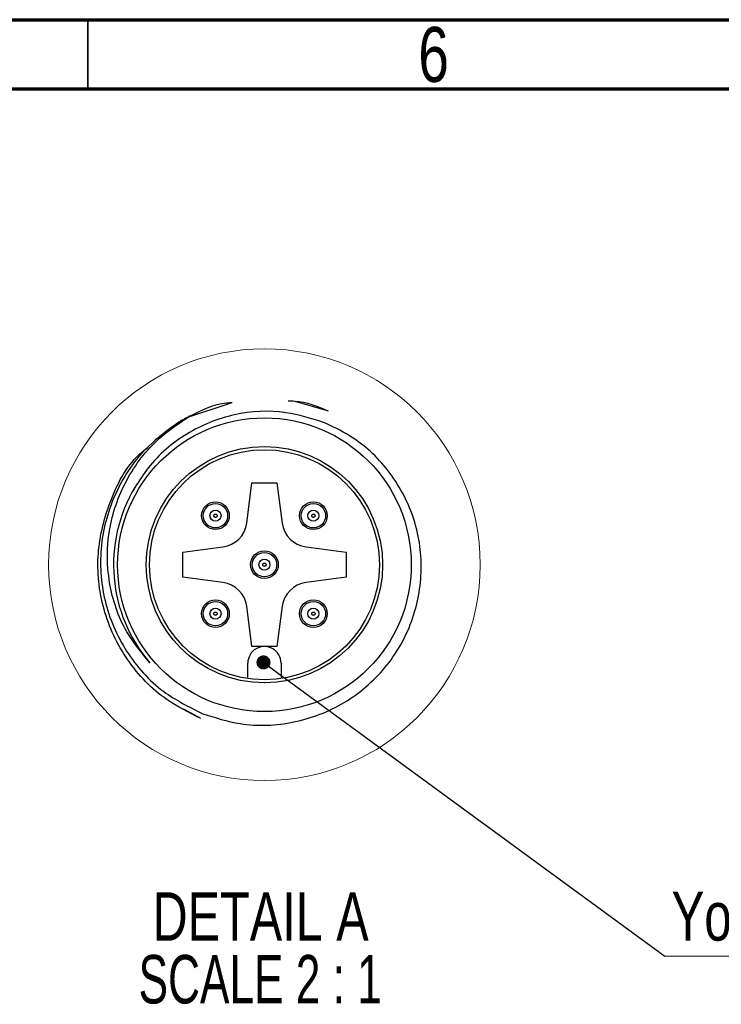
# Model space of a CAD drawing. Header units: millimetres. Extents: x 15 to 415, y 5 to 292.
# Tile 17 of 48: x 110 to 161, y 221 to 292. Entities that reach past the tile are written whole.
import ezdxf

# ---------------------------------------------------------------- set-up
doc = ezdxf.new("R2010")
doc.units = ezdxf.units.MM
doc.styles.add('SLDTEXTSTYLE0', font='TXT', dxfattribs={"width": 0.75})
doc.styles.add('SLDTEXTSTYLE5', font='TXT', dxfattribs={"width": 0.681818})
doc.dimstyles.new('SLDDIMSTYLE7', dxfattribs={"dimtxt": 0.18, "dimasz": 1.016, "dimexe": 0, "dimexo": 0.0625, "dimgap": 0, "dimtad": 0, "dimtih": 1, "dimtoh": 1, "dimdec": 0, "dimrnd": 1e-09, "dimzin": 0, "dimdsep": 46, "dimtxsty": 'Standard', "dimblk1": 'DOT', "dimblk2": 'DOT', "dimsah": 1, "dimcen": 0.09, "dimadec": 0, "dimazin": 0, "dimtfac": 1.016, "dimtdec": 0, "dimtofl": 0, "dimtmove": 0, "dimatfit": 3, "dimldrblk": 'DOT', "dimfxl": 1, "dimfrac": 2, "dimtolj": 1, "dimtzin": 0, "dimarcsym": 0})

# ---------------------------------------------------------------- blocks, each defined once
blk = doc.blocks.new('SW_NOTE_0_9')
at = {"color": 0, "linetype": 'Continuous', "lineweight": 0, "char_height": 3.5, "attachment_point": 2}
for s, insert, style in [('DETAIL A', (9.406, 4.512), 'SLDTEXTSTYLE0'), ('SCALE 2 : 1', (9.376, -0.014), 'SLDTEXTSTYLE5')]:
    blk.add_mtext(s, dxfattribs=dict(at, insert=insert, style=style))
blk = doc.blocks.new('SW_NOTE_0_10')
at = {"color": 0, "linetype": 'Continuous', "lineweight": 0}
blk.add_line((30.007, 0), (0, 0), dxfattribs=at)
at = {"color": 0, "linetype": 'Continuous', "lineweight": 0, "insert": (0.491, 4.646), "char_height": 3.52778, "attachment_point": 1, "style": 'SLDTEXTSTYLE0'}
blk.add_mtext('Yoke position', dxfattribs=at)
blk = doc.blocks.new('_Dot')
at = {"color": 0, "linetype": 'ByBlock', "lineweight": -2}
blk.add_line((-0.5, 0), (-1, 0), dxfattribs=at)
at = {"color": 0, "linetype": 'ByBlock', "const_width": 0.5}
blk.add_lwpolyline([(-0.25, 0, 1), (0.25, 0, 1)], format="xyb", close=True, dxfattribs=at)

msp = doc.modelspace()

# ---------------------------------------------------------------- linework, layer by layer
at = {"color": 7, "linetype": 'Continuous', "lineweight": 70}
for p, q in [((15, 292), (415, 292)), ((20, 287), (410, 287))]:
    msp.add_line(p, q, dxfattribs=at)
at = {"color": 7, "linetype": 'Continuous', "lineweight": 35}
msp.add_line((115, 287), (115, 292), dxfattribs=at)
at = {"color": 7, "linetype": 'Continuous', "lineweight": 25}
for p, q in [((129.948041, 264.474018), (132.276347, 263.791619)), ((122.22105, 263.303327), (125.412306, 264.368603)), ((126.468142, 255.662723), (126.849512, 258.559512)), ((126.849512, 258.559512), (128.649511, 258.559512)), ((128.649511, 258.559512), (129.030882, 255.662723)), ((121.849511, 253.559513), (124.746304, 253.940882)), ((130.752718, 253.940882), (133.649512, 253.559513)), ((121.849511, 251.759513), (121.849511, 253.559513)), ((133.649512, 253.559513), (133.649512, 251.759513)), ((124.746304, 251.378143), (121.849511, 251.759513)), ((133.649512, 251.759513), (130.752718, 251.378143)), ((126.849512, 246.759514), (126.468142, 249.656307)), ((129.030882, 249.656307), (128.649511, 246.759514)), ((128.649511, 246.759514), (126.849512, 246.759514)), ((126.549512, 244.446719), (126.549512, 245.559512)), ((128.949512, 245.559512), (128.949512, 244.446719)), ((123.146288, 241.558777), (121.928305, 242.239351))]:
    msp.add_line(p, q, dxfattribs=at)
at = {"color": 7, "linetype": 'Continuous', "lineweight": 18}
msp.add_circle((127.74951, 252.659318), 15.58041, dxfattribs=at)
at = {"color": 7, "linetype": 'Continuous', "lineweight": 25}
for centre, radius in [((127.749513, 252.659513), 10.600003), ((127.749512, 252.659513), 8.530935), ((127.749511, 252.659513), 8.3), ((124.213977, 256.195049), 1.000001), ((124.213976, 256.195047), 0.879384), ((124.213978, 256.195046), 0.399467), ((131.285046, 256.195048), 1), ((131.285043, 256.195047), 0.879384), ((131.285046, 256.195046), 0.399466), ((127.749512, 252.659514), 1), ((127.749512, 252.659515), 0.879386), ((127.749512, 252.659515), 0.399466), ((124.213977, 249.123981), 1), ((124.213978, 249.12398), 0.879386), ((124.213978, 249.12398), 0.399467), ((131.285045, 249.123981), 0.999999), ((131.285046, 249.12398), 0.879386), ((131.285046, 249.12398), 0.399466)]:
    msp.add_circle(centre, radius, dxfattribs=at)
for centre, radius, start, end in [((127.749585, 252.6593), 12.000223, 116.52365902, 121.03480293), ((127.74951, 252.659514), 10.891486, 149.14659573, 220.59120052), ((124.48525, 255.923774), 2.000002, 277.50005194, 352.50004104), ((131.013774, 255.923774), 2.000002, 187.49996182, 262.49991421), ((124.485249, 249.395251), 2.000003, 7.50009437, 82.49993662), ((131.013775, 249.395251), 2.000004, 97.50009723, 172.49990277), ((127.749512, 245.559513), 1.2, 359.9999333, 180.0000667)]:
    msp.add_arc(centre, radius, start, end, dxfattribs=at)
for points, knots in [([(129.464867, 264.48139), (129.626461, 264.482436), (130.626872, 264.488911), (131.56562, 264.09257), (132.352734, 263.760248)], [0, 0, 0, 0, 0.161527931, 1, 1, 1, 1]), ([(132.010976, 262.936095), (131.117304, 263.216942), (129.036787, 263.870768), (125.540298, 263.670532), (122.048486, 262.27864), (119.682982, 260.24356), (118.70774, 258.725241), (118.399362, 258.245139)], [0, 0, 0, 0, 0.178911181, 0.416514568, 0.654135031, 0.89063527, 1, 1, 1, 1]), ([(122.390678, 263.3965), (123.243134, 263.826172), (124.216007, 264.31654), (125.280543, 264.362869), (125.412306, 264.368603)], [0, 0, 0, 0, 0.876224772, 1, 1, 1, 1]), ([(119.478829, 245.572886), (118.883599, 246.295727), (117.486845, 247.991932), (116.373628, 251.347088), (116.3478, 255.188004), (117.63595, 258.847043), (119.779237, 261.682053), (121.626917, 262.895081), (122.390678, 263.3965)], [0, 0, 0, 0, 0.134773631, 0.316256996, 0.49815573, 0.681519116, 0.868352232, 1, 1, 1, 1]), ([(121.562766, 262.941743), (120.804263, 262.395064), (118.955297, 261.062454), (116.866635, 258.00351), (115.751611, 254.090221), (116.018943, 250.023397), (117.611164, 246.320541), (120.157715, 243.466013), (122.318041, 242.392319), (123.291344, 241.908582)], [0, 0, 0, 0, 0.107546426, 0.262160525, 0.416808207, 0.570090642, 0.723058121, 0.875227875, 1, 1, 1, 1]), ([(123.291344, 241.908582), (124.182989, 241.624614), (126.314636, 240.945734), (129.926769, 241.108951), (133.611223, 242.516719), (136.606159, 245.086133), (138.570537, 248.483904), (139.28623, 252.320363), (138.686948, 256.164412), (136.854676, 259.554238), (134.431761, 261.808912), (132.650634, 262.638253), (132.010976, 262.936095)], [0, 0, 0, 0, 0.078491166, 0.187647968, 0.296811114, 0.405526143, 0.51347298, 0.621368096, 0.728103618, 0.83486069, 0.940693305, 1, 1, 1, 1]), ([(123.146288, 241.558777), (122.309582, 241.975392), (120.263652, 242.994106), (117.695451, 245.684095), (115.948033, 249.386029), (115.515657, 253.50435), (116.546987, 257.421344), (117.949795, 260.088644), (119.169368, 261.001004), (119.309711, 261.105994)], [0, 0, 0, 0, 0.118850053, 0.290614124, 0.462381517, 0.634139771, 0.805904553, 0.97766443, 1, 1, 1, 1]), ([(124.213978, 256.077489), (124.201401, 256.078763), (124.176246, 256.081311), (124.145206, 256.097959), (124.122399, 256.119176), (124.107312, 256.142431), (124.098197, 256.168168), (124.095412, 256.195289), (124.098699, 256.222429), (124.105775, 256.242978), (124.117919, 256.266567), (124.136647, 256.28561), (124.162793, 256.301813), (124.184103, 256.309269), (124.201262, 256.31219), (124.21051, 256.312493), (124.213978, 256.312607)], [0, 0, 0, 0, 0.102085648, 0.204169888, 0.279532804, 0.353977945, 0.427404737, 0.499729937, 0.573890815, 0.648205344, 0.67522749, 0.789526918, 0.858912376, 0.92473312, 0.971775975, 1, 1, 1, 1]), ([(124.213978, 256.312607), (124.226555, 256.311331), (124.251709, 256.30878), (124.28275, 256.292134), (124.305555, 256.270916), (124.320644, 256.247665), (124.329758, 256.221928), (124.332543, 256.194807), (124.329256, 256.167667), (124.322181, 256.147118), (124.310036, 256.123529), (124.291311, 256.104481), (124.265161, 256.088284), (124.243852, 256.080827), (124.226694, 256.077906), (124.217446, 256.077603), (124.213978, 256.077489)], [0, 0, 0, 0, 0.102085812, 0.204171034, 0.279534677, 0.353972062, 0.427399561, 0.499725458, 0.573887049, 0.648202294, 0.675224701, 0.789532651, 0.85891351, 0.924734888, 0.971775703, 1, 1, 1, 1]), ([(131.285046, 256.077489), (131.272468, 256.078763), (131.247314, 256.081311), (131.216274, 256.097959), (131.193468, 256.119177), (131.178379, 256.14243), (131.169266, 256.168168), (131.166479, 256.195289), (131.169768, 256.222429), (131.176844, 256.242978), (131.188985, 256.266568), (131.207715, 256.28561), (131.233861, 256.301814), (131.255171, 256.309269), (131.272329, 256.31219), (131.281577, 256.312493), (131.285046, 256.312607)], [0, 0, 0, 0, 0.102085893, 0.204168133, 0.27953123, 0.353977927, 0.427404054, 0.499729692, 0.573891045, 0.648205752, 0.675226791, 0.789526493, 0.858912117, 0.924735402, 0.971773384, 1, 1, 1, 1]), ([(131.285046, 256.312607), (131.297623, 256.311332), (131.322777, 256.30878), (131.353818, 256.292134), (131.376622, 256.270916), (131.391713, 256.247666), (131.400825, 256.221928), (131.403612, 256.194807), (131.400324, 256.167667), (131.393248, 256.147118), (131.381105, 256.123528), (131.362379, 256.104482), (131.336229, 256.088283), (131.31492, 256.080827), (131.297761, 256.077907), (131.288513, 256.077603), (131.285046, 256.077489)], [0, 0, 0, 0, 0.102088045, 0.204170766, 0.279534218, 0.353972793, 0.427399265, 0.499725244, 0.573886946, 0.648202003, 0.675223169, 0.789530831, 0.858911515, 0.924735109, 0.971778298, 1, 1, 1, 1]), ([(127.749512, 252.541954), (127.736935, 252.54323), (127.711781, 252.545781), (127.680739, 252.562426), (127.657936, 252.583646), (127.642845, 252.606896), (127.63373, 252.632633), (127.630947, 252.659754), (127.634231, 252.686894), (127.641309, 252.707444), (127.653451, 252.731035), (127.67218, 252.750081), (127.69833, 252.766275), (127.719636, 252.773741), (127.736796, 252.776654), (127.746044, 252.776958), (127.749512, 252.777072)], [0, 0, 0, 0, 0.102087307, 0.204173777, 0.279532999, 0.353971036, 0.427398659, 0.499723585, 0.573884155, 0.648198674, 0.675230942, 0.789530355, 0.858910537, 0.924732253, 0.971773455, 1, 1, 1, 1]), ([(127.749512, 252.777072), (127.749627, 252.777072), (127.750778, 252.777072), (127.754921, 252.777018), (127.770406, 252.77607), (127.789935, 252.771249), (127.813728, 252.759181), (127.837922, 252.739873), (127.853803, 252.716894), (127.864967, 252.688335), (127.867157, 252.672811), (127.867067, 252.659053), (127.867066, 252.657904), (127.867005, 252.653874), (127.866068, 252.63862), (127.86125, 252.619081), (127.849174, 252.595319), (127.834027, 252.576126), (127.812557, 252.559518), (127.784783, 252.545741), (127.763074, 252.54341), (127.749512, 252.541954)], [0, 0, 0, 0, 0.000935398, 0.009369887, 0.033736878, 0.127257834, 0.17016257, 0.250377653, 0.37719429, 0.390912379, 0.500147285, 0.501077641, 0.502958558, 0.509512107, 0.533889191, 0.627406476, 0.670306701, 0.750522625, 0.823943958, 0.89001544, 1, 1, 1, 1]), ([(124.213978, 249.006422), (124.201401, 249.007697), (124.176246, 249.010245), (124.145213, 249.026888), (124.122415, 249.048096), (124.107324, 249.071336), (124.098201, 249.09708), (124.095411, 249.124214), (124.098699, 249.151362), (124.105774, 249.171912), (124.117921, 249.1955), (124.136647, 249.214544), (124.162794, 249.230746), (124.184103, 249.238205), (124.201262, 249.241119), (124.21051, 249.241423), (124.213978, 249.241537)], [0, 0, 0, 0, 0.102085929, 0.204170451, 0.279465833, 0.353878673, 0.42733314, 0.499730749, 0.573891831, 0.648206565, 0.675229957, 0.789527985, 0.858913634, 0.924734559, 0.971775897, 1, 1, 1, 1]), ([(124.213978, 249.241537), (124.226555, 249.240263), (124.251709, 249.237714), (124.28275, 249.221067), (124.305556, 249.199849), (124.320643, 249.176595), (124.329758, 249.150859), (124.332543, 249.123739), (124.329256, 249.0966), (124.322181, 249.076049), (124.310036, 249.052459), (124.291308, 249.033416), (124.265162, 249.017213), (124.243852, 249.009754), (124.226694, 249.00684), (124.217446, 249.006536), (124.213978, 249.006422)], [0, 0, 0, 0, 0.102083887, 0.204168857, 0.279532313, 0.353977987, 0.427405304, 0.499720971, 0.573882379, 0.648206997, 0.675229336, 0.789529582, 0.858915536, 0.924736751, 0.971778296, 1, 1, 1, 1]), ([(131.285046, 249.006422), (131.272468, 249.007696), (131.247314, 249.010244), (131.216274, 249.026892), (131.193468, 249.04811), (131.178379, 249.071363), (131.169266, 249.097102), (131.166479, 249.124222), (131.169768, 249.151362), (131.176844, 249.171911), (131.188985, 249.195501), (131.207715, 249.214543), (131.233861, 249.230746), (131.255171, 249.238204), (131.272329, 249.241119), (131.281577, 249.241423), (131.285046, 249.241537)], [0, 0, 0, 0, 0.102086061, 0.204168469, 0.27953169, 0.35397851, 0.427404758, 0.499730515, 0.57389199, 0.64820682, 0.675227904, 0.789527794, 0.858913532, 0.924736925, 0.971773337, 1, 1, 1, 1]), ([(131.285046, 249.241537), (131.297623, 249.240263), (131.322777, 249.237715), (131.353817, 249.221067), (131.376624, 249.199849), (131.391712, 249.176596), (131.400825, 249.150859), (131.403613, 249.123739), (131.400323, 249.0966), (131.393248, 249.076049), (131.381106, 249.052458), (131.362376, 249.033416), (131.33623, 249.017213), (131.31492, 249.009755), (131.297761, 249.00684), (131.288513, 249.006536), (131.285046, 249.006422)], [0, 0, 0, 0, 0.102086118, 0.204168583, 0.279531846, 0.353978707, 0.427404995, 0.499720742, 0.573882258, 0.648206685, 0.675227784, 0.789527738, 0.858913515, 0.924736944, 0.971778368, 1, 1, 1, 1])]:
    msp.add_open_spline(points, degree=3, knots=knots, dxfattribs=at)

# ---------------------------------------------------------------- block references
at = {"color": 7, "linetype": 'Continuous', "lineweight": 0}
for name, p in [('SW_NOTE_0_9', (118.066215, 224.506547)), ('SW_NOTE_0_10', (156.651515, 224.408084))]:
    msp.add_blockref(name, p, dxfattribs=at)

# ---------------------------------------------------------------- texts
at = {"color": 7, "linetype": 'Continuous', "lineweight": 0, "insert": (139.960037, 291.475836), "char_height": 3.96875, "attachment_point": 2, "style": 'SLDTEXTSTYLE0'}
msp.add_mtext('6', dxfattribs=at)

# ---------------------------------------------------------------- leaders
at = {"color": 7, "linetype": 'Continuous', "lineweight": 0}
msp.add_leader([(127.679691, 245.607194), (156.651515, 224.408084)], dimstyle='SLDDIMSTYLE7', dxfattribs=at)

doc.saveas('drawing.dxf')
